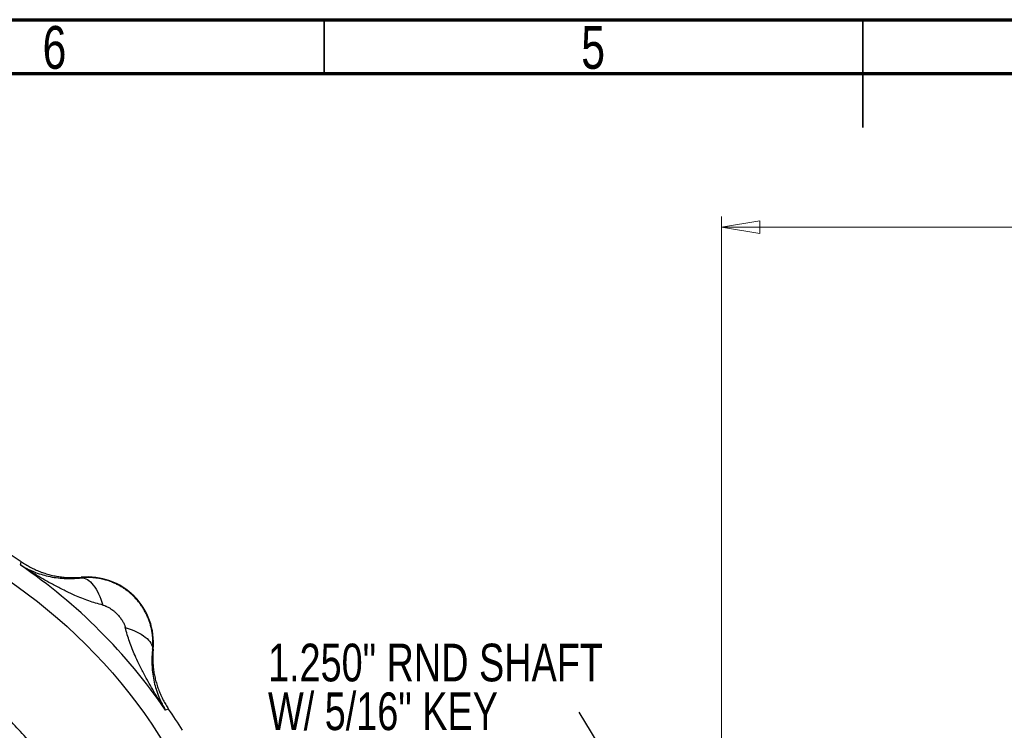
# Model space of a CAD drawing. Header units: inches. Extents: x 0.6 to 16.3, y 0.2 to 11.5.
# Tile 12 of 21: x 5.4 to 9, y 8.9 to 11.5. Entities that reach past the tile are written whole.
import ezdxf

# ---------------------------------------------------------------- set-up
doc = ezdxf.new("R2010")
doc.units = ezdxf.units.IN
doc.header["$MEASUREMENT"] = 0
doc.styles.add('SLDTEXTSTYLE0', font='TXT', dxfattribs={"width": 0.75})
doc.dimstyles.new('SLDDIMSTYLE2', dxfattribs={"dimtxt": 0.137795, "dimasz": 0.14, "dimexe": 0, "dimexo": 0.0625, "dimgap": 0.034449, "dimtad": 0, "dimdec": 1, "dimlfac": 1.5, "dimrnd": 1e-09, "dimzin": 12, "dimdsep": 46, "dimtxsty": 'SLDTEXTSTYLE0', "dimblk1": 'CLOSED', "dimblk2": 'CLOSED', "dimsah": 1, "dimcen": 0.09, "dimadec": 0, "dimazin": 3, "dimtfac": 1, "dimtdec": 1, "dimtofl": 0, "dimtmove": 0, "dimatfit": 3, "dimldrblk": 'CLOSED', "dimfxl": 0, "dimfrac": 2, "dimtolj": 1, "dimtzin": 12, "dimarcsym": 0})
doc.dimstyles.new('SLDDIMSTYLE3', dxfattribs={"dimtxt": 0.18, "dimasz": 0.14, "dimexe": 0, "dimexo": 0.0625, "dimgap": 0, "dimtad": 0, "dimtih": 1, "dimtoh": 1, "dimdec": 0, "dimrnd": 1e-09, "dimzin": 0, "dimdsep": 46, "dimtxsty": 'Standard', "dimsah": 1, "dimcen": 0.09, "dimadec": 0, "dimazin": 0, "dimtfac": 0.14, "dimtdec": 0, "dimtofl": 0, "dimtmove": 0, "dimatfit": 3, "dimfxl": 0, "dimfrac": 2, "dimtolj": 1, "dimtzin": 0, "dimarcsym": 0})

# ---------------------------------------------------------------- blocks, each defined once
blk = doc.blocks.new('_Closed')
at = {"color": 0, "linetype": 'ByBlock', "lineweight": -2}
for p, q in [((-1, 0.166667), (0, 0)), ((-1, 0.166667), (-1, -0.166667)), ((0, 0), (-1, -0.166667)), ((0, 0), (-1, 0))]:
    blk.add_line(p, q, dxfattribs=at)
blk = doc.blocks.new('_D_3')
at = {"color": 7, "linetype": 'Continuous', "lineweight": 0}
for p, q in [((9.8959, 10.9363), (9.8539, 10.9363)), ((9.8539, 10.9363), (9.8539, 10.7176)), ((10.2013, 10.9363), (10.2433, 10.9363)), ((10.2433, 10.9363), (10.2433, 10.7176)), ((7.9476, 8.2336), (7.9476, 10.7772)), ((12.563, 9.5537), (12.563, 10.7772)), ((7.9476, 10.7379), (9.733, 10.7379)), ((12.563, 10.7379), (10.3642, 10.7379)), ((9.8539, 10.7176), (9.8959, 10.7176)), ((10.2433, 10.7176), (10.2013, 10.7176))]:
    blk.add_line(p, q, dxfattribs=at)
at = {"color": 7, "linetype": 'Continuous', "lineweight": 18, "xscale": 0.14, "yscale": 0.14, "rotation": 180.0000000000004}
blk.add_blockref('_Closed', (7.9476, 10.7379), dxfattribs=at)
at = {"color": 7, "linetype": 'Continuous', "lineweight": 18, "xscale": 0.14, "yscale": 0.14}
blk.add_blockref('_Closed', (12.563, 10.7379), dxfattribs=at)
at = {"color": 7, "linetype": 'Continuous', "lineweight": 18, "char_height": 0.1378, "attachment_point": 1, "style": 'SLDTEXTSTYLE0'}
for s, insert in [('176', (9.8959, 10.8952)), ('6.9', (9.9213, 10.689))]:
    blk.add_mtext(s, dxfattribs=dict(at, insert=insert))
blk = doc.blocks.new('SW_NOTE_0_1')
at = {"color": 0, "linetype": 'Continuous', "lineweight": 0, "char_height": 0.137795, "attachment_point": 1, "style": 'SLDTEXTSTYLE0'}
for s, insert in [('1.250" RND SHAFT', (-1.1366, 0.2499)), ('W/ 5/16" KEY', (-1.1366, 0.0717))]:
    blk.add_mtext(s, dxfattribs=dict(at, insert=insert))

msp = doc.modelspace()

# ---------------------------------------------------------------- linework, layer by layer
at = {"color": 7, "linetype": 'Continuous', "lineweight": 70}
for p, q in [((0.5906, 11.4961), (16.3386, 11.4961)), ((0.7874, 11.2992), (16.1417, 11.2992))]:
    msp.add_line(p, q, dxfattribs=at)
at = {"color": 7, "linetype": 'Continuous', "lineweight": 35}
for p, q in [((6.4961, 11.2992), (6.4961, 11.4961)), ((8.4646, 11.4961), (8.4646, 11.1024)), ((8.4646, 11.2992), (8.4646, 11.4961))]:
    msp.add_line(p, q, dxfattribs=at)
at = {"color": 7, "linetype": 'Continuous', "lineweight": 25}
for p, q in [((5.3855, 9.5029), (5.3872, 9.5085)), ((5.3872, 9.5085), (5.389, 9.5143)), ((5.6081, 9.4557), (5.6082, 9.4578)), ((5.8708, 9.1952), (5.8687, 9.1951)), ((5.9215, 8.9742), (5.9159, 8.9725)), ((5.9273, 8.976), (5.9215, 8.9742))]:
    msp.add_line(p, q, dxfattribs=at)
msp.add_circle((4.2314, 7.8184), 1.9709, dxfattribs=at)
for centre, radius, start, end in [((4.2314, 7.8184), 2.0533, 55.6839, 124.3161), ((4.2314, 7.8184), 2.0419, 34.4163, 55.5837), ((5.631, 9.218), 0.2409, 354.5811, 95.4189), ((4.2314, 7.8184), 2.0533, 31.7307, 34.3161)]:
    msp.add_arc(centre, radius, start, end, dxfattribs=at)
for points, knots in [([(5.3855, 9.5029), (5.3881, 9.5012), (5.3933, 9.4981), (5.401, 9.4938), (5.4084, 9.49), (5.4153, 9.4866), (5.4218, 9.4835), (5.4278, 9.4809), (5.4406, 9.4755), (5.4598, 9.4686), (5.4874, 9.4612), (5.5153, 9.4561), (5.5394, 9.4537), (5.5578, 9.453), (5.5706, 9.453), (5.5833, 9.4535), (5.5957, 9.4543), (5.604, 9.4552), (5.6081, 9.4557)], [0, 0, 0, 0, 0.045138, 0.087505, 0.127104, 0.163937, 0.198008, 0.229318, 0.257869, 0.393408, 0.51334, 0.643659, 0.761584, 0.81312, 0.862692, 0.910335, 0.956089, 1, 1, 1, 1]), ([(5.6868, 9.3561), (5.6693, 9.3604), (5.6516, 9.3659), (5.6176, 9.378), (5.6013, 9.3845), (5.575, 9.396), (5.5649, 9.4006), (5.5484, 9.4085), (5.5421, 9.4116), (5.5231, 9.4212), (5.5104, 9.4279), (5.4774, 9.4459), (5.4572, 9.4577), (5.4198, 9.4805), (5.4025, 9.4916), (5.3855, 9.5029)], [-1.668217, -1.668217, -1.668217, -1.668217, -1.375984, -1.375984, -1.042003, -1.042003, -0.833265, -0.833265, -0.728896, -0.728896, -0.561906, -0.561906, -0.294721, -0.294721, 0.001686, 0.001686, 0.001686, 0.001686]), ([(5.389, 9.5143), (5.3916, 9.5125), (5.397, 9.509), (5.4052, 9.5039), (5.4135, 9.4991), (5.4219, 9.4945), (5.4305, 9.4901), (5.4392, 9.486), (5.4481, 9.4822), (5.457, 9.4786), (5.466, 9.4752), (5.4752, 9.4722), (5.4844, 9.4694), (5.4936, 9.4668), (5.503, 9.4646), (5.5124, 9.4626), (5.5219, 9.4609), (5.5314, 9.4594), (5.541, 9.4582), (5.5506, 9.4573), (5.5602, 9.4567), (5.5698, 9.4564), (5.5794, 9.4563), (5.589, 9.4565), (5.5986, 9.457), (5.605, 9.4576), (5.6082, 9.4578)], [0, 0, 0, 0, 0.041668, 0.083337, 0.125006, 0.166675, 0.208344, 0.250014, 0.291682, 0.33335, 0.375017, 0.416682, 0.458346, 0.500009, 0.541671, 0.583335, 0.624999, 0.666665, 0.708332, 0.75, 0.791667, 0.833335, 0.875002, 0.916669, 0.958334, 1, 1, 1, 1]), ([(5.8687, 9.1951), (5.8689, 9.1975), (5.8694, 9.2024), (5.8698, 9.2096), (5.8699, 9.2169), (5.8699, 9.2241), (5.8696, 9.2314), (5.8692, 9.2386), (5.8684, 9.2459), (5.8675, 9.2531), (5.8664, 9.2602), (5.865, 9.2674), (5.8634, 9.2745), (5.8616, 9.2815), (5.8596, 9.2885), (5.8574, 9.2954), (5.8549, 9.3023), (5.8523, 9.309), (5.8494, 9.3157), (5.8464, 9.3223), (5.8431, 9.3288), (5.8397, 9.3352), (5.836, 9.3415), (5.8322, 9.3477), (5.8281, 9.3538), (5.8239, 9.3597), (5.8195, 9.3655), (5.815, 9.3712), (5.8102, 9.3767), (5.8053, 9.3821), (5.8003, 9.3873), (5.7951, 9.3923), (5.7897, 9.3972), (5.7842, 9.402), (5.7785, 9.4065), (5.7727, 9.4109), (5.7668, 9.4151), (5.7607, 9.4192), (5.7545, 9.423), (5.7482, 9.4267), (5.7418, 9.4301), (5.7353, 9.4334), (5.7287, 9.4364), (5.722, 9.4393), (5.7153, 9.4419), (5.7084, 9.4444), (5.7015, 9.4466), (5.6945, 9.4486), (5.6875, 9.4504), (5.6804, 9.452), (5.6732, 9.4534), (5.6661, 9.4545), (5.6589, 9.4554), (5.6516, 9.4562), (5.6444, 9.4566), (5.6371, 9.4569), (5.6299, 9.4569), (5.6226, 9.4568), (5.6153, 9.4564), (5.6105, 9.4559), (5.6081, 9.4557)], [0, 0, 0, 0, 0.01734, 0.034669, 0.051988, 0.069298, 0.086599, 0.10389, 0.121174, 0.138449, 0.155716, 0.172976, 0.190229, 0.207475, 0.224715, 0.241949, 0.259177, 0.276401, 0.293619, 0.310833, 0.328043, 0.345249, 0.362452, 0.379652, 0.396849, 0.414044, 0.431238, 0.448429, 0.46562, 0.48281, 0.499999, 0.517189, 0.534379, 0.551569, 0.568761, 0.585954, 0.603149, 0.620347, 0.637547, 0.654749, 0.671956, 0.689166, 0.70638, 0.723598, 0.740821, 0.75805, 0.775284, 0.792524, 0.80977, 0.827023, 0.844283, 0.861551, 0.878826, 0.896109, 0.913401, 0.930701, 0.948011, 0.965331, 0.98266, 1, 1, 1, 1]), ([(2.6513, 7.8184), (2.6513, 7.8251), (2.6514, 7.8388), (2.6519, 7.8597), (2.6526, 7.8811), (2.6537, 7.903), (2.6552, 7.9256), (2.6571, 7.9487), (2.6608, 7.9873), (2.6683, 8.0462), (2.682, 8.122), (2.7001, 8.1995), (2.7212, 8.2732), (2.7459, 8.3463), (2.7839, 8.4432), (2.8398, 8.5602), (2.9174, 8.6898), (3.0079, 8.8144), (3.1104, 8.9308), (3.2269, 9.0389), (3.3505, 9.1326), (3.4833, 9.2133), (3.6238, 9.2794), (3.7703, 9.3308), (3.9709, 9.3795), (4.2291, 9.4037), (4.4872, 9.3793), (4.6629, 9.3369), (4.7612, 9.3055), (4.8623, 9.2676), (4.9795, 9.2128), (5.1127, 9.1328), (5.2335, 9.0426), (5.3477, 8.9375), (5.451, 8.8216), (5.543, 8.6958), (5.6224, 8.5624), (5.6866, 8.4271), (5.7402, 8.2822), (5.78, 8.1324), (5.8051, 7.9742), (5.8139, 7.8197), (5.8066, 7.6652), (5.7833, 7.5122), (5.7448, 7.3622), (5.6915, 7.2153), (5.6247, 7.0752), (5.5477, 6.9467), (5.4573, 6.822), (5.3543, 6.7055), (5.236, 6.5964), (5.1208, 6.5099), (4.9884, 6.4286), (4.842, 6.3577), (4.6844, 6.3028), (4.5375, 6.2672), (4.3913, 6.2448), (4.2876, 6.239), (4.1801, 6.2387), (4.0762, 6.2436), (3.9224, 6.2662), (3.7715, 6.3042), (3.625, 6.3571), (3.4845, 6.4238), (3.3514, 6.5036), (3.2269, 6.5957), (3.1121, 6.6994), (3.0083, 6.8143), (2.9202, 6.9334), (2.8394, 7.0659), (2.7815, 7.1859), (2.742, 7.2889), (2.7179, 7.3627), (2.6981, 7.4342), (2.6821, 7.506), (2.6685, 7.5825), (2.6591, 7.6557), (2.6539, 7.7235), (2.6519, 7.7712), (2.6514, 7.8008), (2.6513, 7.8145), (2.6513, 7.8184)], [0, 0, 0, 0, 0.002041, 0.004142, 0.006303, 0.008523, 0.010803, 0.013143, 0.015542, 0.02255, 0.03108, 0.03886, 0.046636, 0.054253, 0.062217, 0.078117, 0.09343, 0.107875, 0.124663, 0.140275, 0.155893, 0.171544, 0.187199, 0.202817, 0.218423, 0.249606, 0.280797, 0.296405, 0.30421, 0.312017, 0.329059, 0.343302, 0.358958, 0.374592, 0.390225, 0.405864, 0.421675, 0.437144, 0.451122, 0.468372, 0.483955, 0.499527, 0.515112, 0.530696, 0.546291, 0.561906, 0.577901, 0.593188, 0.607163, 0.624489, 0.640139, 0.655803, 0.667989, 0.687134, 0.704906, 0.718383, 0.732818, 0.749627, 0.749733, 0.765368, 0.781034, 0.796718, 0.812392, 0.828089, 0.843694, 0.859302, 0.874872, 0.890449, 0.90607, 0.919648, 0.937373, 0.946271, 0.953027, 0.960867, 0.968708, 0.975284, 0.98439, 0.991029, 0.995844, 0.998834, 1, 1, 1, 1]), ([(5.6868, 9.3561), (5.6878, 9.3559), (5.6914, 9.3549), (5.6959, 9.3533), (5.7014, 9.3509), (5.7074, 9.3479), (5.7152, 9.3433), (5.7232, 9.3376), (5.7307, 9.3315), (5.7366, 9.3259), (5.7411, 9.3212), (5.7465, 9.3152), (5.7533, 9.3066), (5.7605, 9.2953), (5.7651, 9.286), (5.7675, 9.2796), (5.7685, 9.2762), (5.7689, 9.2746), (5.7691, 9.2738)], [0, 0, 0, 0, 0.0272854, 0.0966957, 0.1181176, 0.1775137, 0.2645843, 0.3409911, 0.4198607, 0.5000563, 0.5401228, 0.5799897, 0.6971505, 0.8081797, 0.9099168, 0.9564277, 0.9785373, 1, 1, 1, 1]), ([(2.8089, 7.8184), (2.8089, 8.3297), (3.1096, 8.8338), (4.0117, 9.3118), (4.5811, 9.2869), (5.4256, 8.7395), (5.6805, 8.2326), (5.625, 7.283), (5.3668, 6.8477), (4.6755, 6.4208), (4.304, 6.3538), (3.6793, 6.4777), (3.4216, 6.6163), (3.0641, 6.9741), (2.9415, 7.1764), (2.8307, 7.5318), (2.8089, 7.6761), (2.8089, 7.8184)], [37.811734, 37.811734, 37.811734, 37.811734, 44.340812, 44.340812, 50.733832, 50.733832, 57.075598, 57.075598, 62.845492, 62.845492, 67.352205, 67.352205, 70.901125, 70.901125, 73.807182, 73.807182, 75.623468, 75.623468, 75.623468, 75.623468]), ([(5.9159, 8.9725), (5.9046, 8.9895), (5.8935, 9.0068), (5.8707, 9.0442), (5.8589, 9.0644), (5.8409, 9.0974), (5.8342, 9.1101), (5.8246, 9.1291), (5.8215, 9.1354), (5.8136, 9.1519), (5.809, 9.1621), (5.7975, 9.1883), (5.791, 9.2046), (5.7789, 9.2386), (5.7734, 9.2563), (5.7691, 9.2738)], [0, 0, 0, 0, 0.296408, 0.296408, 0.563592, 0.563592, 0.730583, 0.730583, 0.834952, 0.834952, 1.04369, 1.04369, 1.37767, 1.37767, 1.669903, 1.669903, 1.669903, 1.669903]), ([(5.8687, 9.1951), (5.8684, 9.1926), (5.8678, 9.1874), (5.8671, 9.1797), (5.8666, 9.172), (5.8662, 9.1641), (5.866, 9.1562), (5.866, 9.1482), (5.8662, 9.1401), (5.8669, 9.1249), (5.8691, 9.1023), (5.8742, 9.0744), (5.8816, 9.0468), (5.8895, 9.0247), (5.8978, 9.0058), (5.9057, 8.9896), (5.9123, 8.9785), (5.9159, 8.9725)], [0, 0, 0, 0, 0.027232, 0.055177, 0.083846, 0.113252, 0.143403, 0.174311, 0.205982, 0.238426, 0.356347, 0.48667, 0.606598, 0.742141, 0.813048, 0.89899, 1, 1, 1, 1]), ([(5.8708, 9.1952), (5.8705, 9.192), (5.87, 9.1857), (5.8695, 9.176), (5.8693, 9.1664), (5.8694, 9.1568), (5.8697, 9.1472), (5.8703, 9.1376), (5.8712, 9.128), (5.8724, 9.1184), (5.8738, 9.1089), (5.8756, 9.0994), (5.8776, 9.09), (5.8798, 9.0807), (5.8824, 9.0714), (5.8852, 9.0622), (5.8882, 9.053), (5.8916, 9.044), (5.8952, 9.0351), (5.899, 9.0262), (5.9031, 9.0175), (5.9075, 9.0089), (5.9121, 9.0005), (5.9169, 8.9922), (5.922, 8.984), (5.9255, 8.9786), (5.9273, 8.976)], [0, 0, 0, 0, 0.041666, 0.083331, 0.124998, 0.166665, 0.208333, 0.25, 0.291668, 0.333335, 0.375001, 0.416665, 0.458329, 0.499991, 0.541654, 0.583318, 0.624983, 0.66665, 0.708318, 0.749986, 0.791656, 0.833325, 0.874994, 0.916663, 0.958332, 1, 1, 1, 1])]:
    msp.add_open_spline(points, degree=3, knots=knots, dxfattribs=at)
for points in [[(5.6081, 9.4557), (5.6227, 9.4561), (5.6538, 9.4373), (5.6782, 9.3858), (5.6868, 9.3561)], [(5.7691, 9.2738), (5.7988, 9.2652), (5.8503, 9.2408), (5.8691, 9.2097), (5.8687, 9.1951)]]:
    msp.add_open_spline(points, degree=3, dxfattribs=at)

# ---------------------------------------------------------------- block references
at = {"color": 7, "linetype": 'Continuous', "lineweight": 0}
msp.add_blockref('SW_NOTE_0_1', (7.4272, 8.9651), dxfattribs=at)

# ---------------------------------------------------------------- texts
at = {"color": 7, "linetype": 'Continuous', "lineweight": 0, "char_height": 0.1562, "attachment_point": 2, "style": 'SLDTEXTSTYLE0'}
for s, insert in [('6', (5.5102, 11.4728)), ('5', (7.4787, 11.4728))]:
    msp.add_mtext(s, dxfattribs=dict(at, insert=insert))

# ---------------------------------------------------------------- dimensions: what is measured, and where the dimension line sits
at = {"color": 7, "linetype": 'Continuous', "lineweight": 18}
dim = msp.add_linear_dim(base=(12.563, 10.7379), p1=(7.9476, 8.1942), p2=(12.563, 9.5143), dimstyle='SLDDIMSTYLE2', dxfattribs=at)
dim.commit()
dim.dimension.update_dxf_attribs({"geometry": '_D_3', "text_midpoint": (10.0486, 10.7379), "dimtype": 160})

# ---------------------------------------------------------------- leaders
at = {"color": 7, "linetype": 'Continuous', "lineweight": 0}
msp.add_leader([(7.9476, 8.1068), (7.4272, 8.9651)], dimstyle='SLDDIMSTYLE3', dxfattribs=at)

doc.saveas('drawing.dxf')
